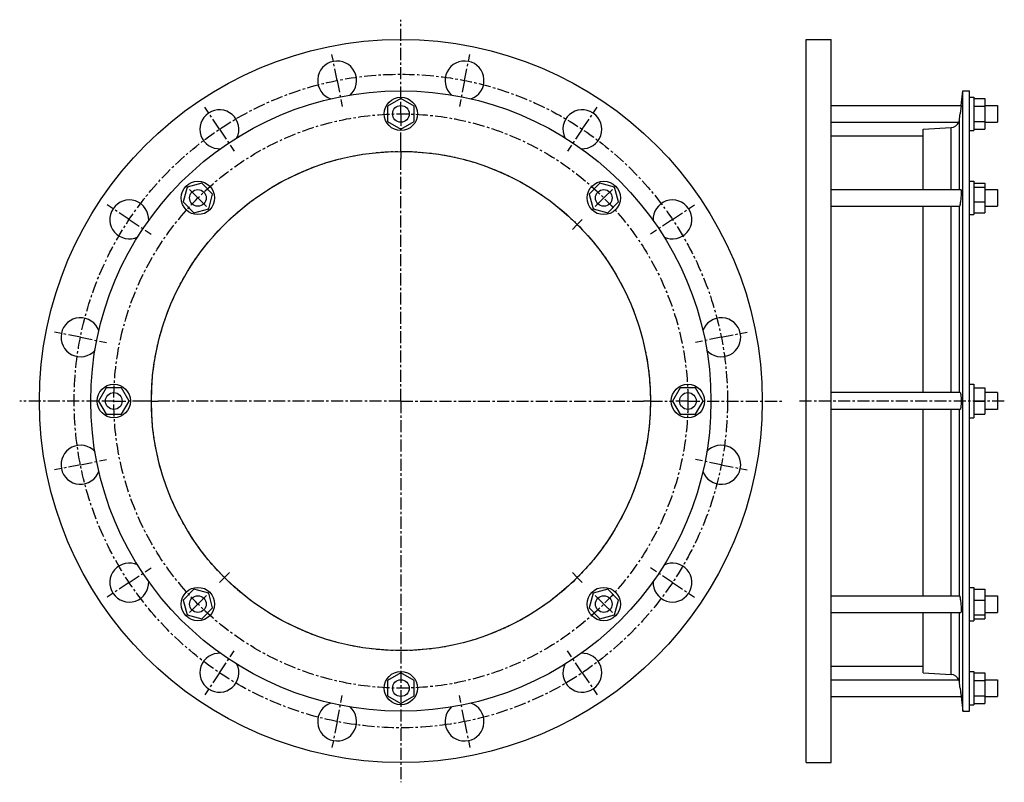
# Model space of a CAD drawing. Header units: millimetres. Extents: x -310 to 398, y -143 to 406.
import ezdxf

# ---------------------------------------------------------------- set-up
doc = ezdxf.new("R2010")
doc.units = ezdxf.units.MM
doc.header["$LTSCALE"] = 23.1
doc.linetypes.add('CENTER', pattern=[0.6, 0.375, -0.075, 0.075, -0.075])
doc.layers.get('0').update_dxf_attribs({"linetype": 'CONTINUOUS'})
doc.layers.add('AXES', color=7, linetype='CONTINUOUS')
doc.layers.add('ROUNDS', color=7, linetype='CONTINUOUS')

msp = doc.modelspace()

# ---------------------------------------------------------------- linework, layer by layer
at = {"color": 7, "linetype": 'Continuous'}
for p, q in [((255.66, -128.68), (255.66, 391.32)), ((255.66, 391.32), (273.66, 391.32)), ((273.66, -128.68), (273.66, 391.32)), ((368.35, -91.78), (368.35, 354.42)), ((368.35, 354.42), (373.11, 354.42)), ((373.11, -91.78), (373.11, 354.42)), ((-36.01, 348.79), (-45.51, 343.31)), ((-26.51, 343.31), (-36.01, 348.79)), ((373.11, 349.82), (376.11, 349.82)), ((376.11, 349.82), (376.11, 325.82)), ((376.11, 348.79), (384.11, 348.79)), ((384.11, 348.79), (384.11, 326.86)), ((-45.51, 343.31), (-45.51, 332.34)), ((-26.51, 332.34), (-26.51, 343.31)), ((376.11, 343.31), (384.11, 343.31)), ((-45.51, 332.34), (-36.01, 326.86)), ((-36.01, 326.86), (-26.51, 332.34)), ((339.77, 283.34), (339.77, 326.7)), ((376.11, 332.34), (384.11, 332.34)), ((376.11, 326.86), (384.11, 326.86)), ((273.66, 321.92), (339.77, 321.92)), ((373.11, 325.82), (376.11, 325.82)), ((-189.79, 285.1), (-192.63, 274.5)), ((-179.19, 287.94), (-189.79, 285.1)), ((-171.44, 280.18), (-179.19, 287.94)), ((107.16, 287.94), (99.41, 280.18)), ((117.76, 285.1), (107.16, 287.94)), ((120.6, 274.5), (117.76, 285.1)), ((373.11, 289.34), (376.11, 289.34)), ((376.11, 289.34), (376.11, 265.34)), ((376.11, 287.94), (384.11, 287.94)), ((376.11, 285.1), (384.11, 285.1)), ((384.11, 287.94), (384.11, 266.75)), ((-174.27, 269.59), (-171.44, 280.18)), ((99.41, 280.18), (102.25, 269.59)), ((-192.63, 274.5), (-184.87, 266.75)), ((-184.87, 266.75), (-174.27, 269.59)), ((102.25, 269.59), (112.84, 266.75)), ((112.84, 266.75), (120.6, 274.5)), ((339.77, 137.32), (339.77, 271.34)), ((376.11, 274.5), (384.11, 274.5)), ((373.11, 265.34), (376.11, 265.34)), ((376.11, 266.75), (384.11, 266.75)), ((373.11, 143.32), (376.11, 143.32)), ((376.11, 143.32), (376.11, 119.32)), ((-248, 140.82), (-253.48, 131.32)), ((-237.03, 140.82), (-248, 140.82)), ((-231.54, 131.32), (-237.03, 140.82)), ((165, 140.82), (159.52, 131.32)), ((175.97, 140.82), (165, 140.82)), ((181.46, 131.32), (175.97, 140.82)), ((376.11, 140.82), (384.11, 140.82)), ((384.11, 140.82), (384.11, 121.82)), ((393.11, 137.32), (384.11, 137.32)), ((-253.48, 131.32), (-248, 121.82)), ((-237.03, 121.82), (-231.54, 131.32)), ((159.52, 131.32), (165, 121.82)), ((175.97, 121.82), (181.46, 131.32)), ((376.11, 131.32), (384.11, 131.32)), ((-248, 121.82), (-237.03, 121.82)), ((165, 121.82), (175.97, 121.82)), ((339.77, -8.69), (339.77, 125.32)), ((376.11, 121.82), (384.11, 121.82)), ((393.11, 125.32), (384.11, 125.32)), ((373.11, 119.32), (376.11, 119.32)), ((-184.87, -4.1), (-192.63, -11.85)), ((-174.27, -6.94), (-184.87, -4.1)), ((-171.44, -17.53), (-174.27, -6.94)), ((102.25, -6.94), (99.41, -17.53)), ((112.84, -4.1), (102.25, -6.94)), ((120.6, -11.85), (112.84, -4.1)), ((373.11, -2.69), (376.11, -2.69)), ((376.11, -2.69), (376.11, -26.69)), ((376.11, -4.1), (384.11, -4.1)), ((384.11, -4.1), (384.11, -25.29)), ((-192.63, -11.85), (-189.79, -22.45)), ((117.76, -22.45), (120.6, -11.85)), ((376.11, -11.85), (384.11, -11.85)), ((-179.19, -25.29), (-171.44, -17.53)), ((99.41, -17.53), (107.16, -25.29)), ((339.77, -64.06), (339.77, -20.69)), ((-189.79, -22.45), (-179.19, -25.29)), ((107.16, -25.29), (117.76, -22.45)), ((373.11, -26.69), (376.11, -26.69)), ((376.11, -22.45), (384.11, -22.45)), ((376.11, -25.29), (384.11, -25.29)), ((273.66, -59.28), (339.77, -59.28)), ((373.11, -63.18), (376.11, -63.18)), ((376.11, -63.18), (376.11, -87.18)), ((-36.01, -64.21), (-45.51, -69.69)), ((-45.51, -69.69), (-45.51, -80.66)), ((-26.51, -69.69), (-36.01, -64.21)), ((-26.51, -80.66), (-26.51, -69.69)), ((376.11, -64.21), (384.11, -64.21)), ((376.11, -69.69), (384.11, -69.69)), ((384.11, -64.21), (384.11, -86.14)), ((-45.51, -80.66), (-36.01, -86.14)), ((-36.01, -86.14), (-26.51, -80.66)), ((376.11, -80.66), (384.11, -80.66)), ((368.35, -91.78), (373.11, -91.78)), ((373.11, -87.18), (376.11, -87.18)), ((376.11, -86.14), (384.11, -86.14)), ((255.66, -128.68), (273.66, -128.68))]:
    msp.add_line(p, q, dxfattribs=at)
for centre, radius in [((-36.01, 131.32), 260), ((-36.01, 131.32), 223.1), ((-36.01, 337.82), 12), ((-36.01, 131.32), 179.5), ((-182.03, 277.34), 12), ((110, 277.34), 12), ((-242.51, 131.32), 12), ((170.49, 131.32), 12), ((-182.03, -14.69), 12), ((110, -14.69), 12), ((-36.01, -75.18), 12)]:
    msp.add_circle(centre, radius, dxfattribs=at)
at = {"layer": 'AXES', "color": 7, "linetype": 'CENTER'}
for p, q in [((-36.01, 348.82), (-36.01, 405.53)), ((-81.86, 361.81), (-85.57, 380.44)), ((9.83, 361.81), (13.54, 380.44)), ((-81.86, 361.81), (-78.15, 343.17)), ((9.83, 361.81), (6.13, 343.17)), ((-36.01, 337.82), (-36.01, 348.82)), ((-166.57, 326.72), (-177.13, 342.52)), ((94.54, 326.72), (105.1, 342.52)), ((-36.01, 337.82), (-36.01, 326.82)), ((-166.57, 326.72), (-156.02, 310.92)), ((-36.01, 315.82), (-36.01, 326.82)), ((94.54, 326.72), (83.99, 310.92)), ((-36.01, 310.82), (-36.01, 315.82)), ((-36.01, 310.82), (-36.01, 305.82)), ((-36.01, 131.32), (-36.01, 305.82)), ((-182.03, 277.34), (-189.81, 285.12)), ((110, 277.34), (117.78, 285.12)), ((-182.03, 277.34), (-174.25, 269.56)), ((110, 277.34), (102.23, 269.56)), ((-231.41, 261.88), (-247.21, 272.44)), ((159.38, 261.88), (175.18, 272.44)), ((-231.41, 261.88), (-215.61, 251.33)), ((90.91, 258.25), (87.38, 254.71)), ((90.91, 258.25), (94.45, 261.79)), ((159.38, 261.88), (143.58, 251.33)), ((-266.5, 177.17), (-285.13, 180.88)), ((-266.5, 177.17), (-247.86, 173.46)), ((194.47, 177.17), (175.84, 173.46)), ((194.47, 177.17), (213.11, 180.88)), ((-253.51, 131.32), (-310.22, 131.32)), ((-242.51, 131.32), (-253.51, 131.32)), ((-242.51, 131.32), (-231.51, 131.32)), ((-220.51, 131.32), (-231.51, 131.32)), ((-215.51, 131.32), (-220.51, 131.32)), ((-215.51, 131.32), (-210.51, 131.32)), ((-36.01, 131.32), (-210.51, 131.32)), ((-36.01, 131.32), (-36.01, -142.88)), ((-36.01, 131.32), (138.49, 131.32)), ((143.49, 131.32), (138.49, 131.32)), ((143.49, 131.32), (159.49, 131.32)), ((170.49, 131.32), (159.49, 131.32)), ((170.49, 131.32), (238.19, 131.32)), ((398.11, 131.32), (250.66, 131.32)), ((-266.5, 85.48), (-285.13, 81.77)), ((-266.5, 85.48), (-247.86, 89.19)), ((194.47, 85.48), (175.84, 89.19)), ((194.47, 85.48), (213.11, 81.77)), ((-231.41, 0.77), (-215.61, 11.32)), ((-162.94, 4.4), (-159.4, 7.93)), ((90.91, 4.4), (87.38, 7.93)), ((159.38, 0.77), (143.58, 11.32)), ((-231.41, 0.77), (-247.21, -9.79)), ((-162.94, 4.4), (-166.48, 0.86)), ((90.91, 4.4), (94.45, 0.86)), ((159.38, 0.77), (175.18, -9.79)), ((-182.03, -14.69), (-174.25, -6.91)), ((110, -14.69), (102.23, -6.91)), ((-182.03, -14.69), (-189.81, -22.47)), ((110, -14.69), (117.78, -22.47)), ((-166.57, -64.07), (-156.02, -48.27)), ((94.54, -64.07), (83.99, -48.27)), ((-166.57, -64.07), (-177.13, -79.87)), ((94.54, -64.07), (105.1, -79.87)), ((-81.86, -99.16), (-78.15, -80.52)), ((9.83, -99.16), (6.13, -80.52)), ((-81.86, -99.16), (-85.57, -117.79)), ((9.83, -99.16), (13.54, -117.79))]:
    msp.add_line(p, q, dxfattribs=at)
at = {"layer": 'AXES', "color": 7, "linetype": 'Continuous'}
for p, q in [((367.06, 343.82), (368.35, 354.42)), ((273.66, 343.82), (367.06, 343.82)), ((367.06, 343.82), (366.34, 337.82)), ((366.68, 340.62), (366.34, 337.82)), ((384.11, 343.82), (393.11, 343.82)), ((393.11, 343.82), (393.11, 331.82)), ((273.66, 331.82), (365.36, 331.82)), ((384.11, 331.82), (393.11, 331.82)), ((273.66, 283.34), (366.85, 283.34)), ((384.11, 283.34), (393.11, 283.34)), ((393.11, 283.34), (393.11, 271.34)), ((273.66, 271.34), (365.82, 271.34)), ((384.11, 271.34), (393.11, 271.34)), ((366.34, 137.32), (273.66, 137.32)), ((393.11, 137.32), (393.11, 125.32)), ((366.34, 125.32), (273.66, 125.32)), ((273.66, -8.69), (365.82, -8.69)), ((384.11, -8.69), (393.11, -8.69)), ((393.11, -8.69), (393.11, -20.69)), ((273.66, -20.69), (366.85, -20.69)), ((384.11, -20.69), (393.11, -20.69)), ((273.66, -69.18), (365.36, -69.18)), ((384.11, -69.18), (393.11, -69.18)), ((393.11, -69.18), (393.11, -81.18)), ((366.34, -75.18), (367.06, -81.18)), ((273.66, -81.18), (367.06, -81.18)), ((384.11, -81.18), (393.11, -81.18))]:
    msp.add_line(p, q, dxfattribs=at)
at = {"layer": 'AXES', "color": 9, "linetype": 'Continuous'}
for p, q in [((365.81, 283.34), (365.81, 333.49)), ((365.81, 137.32), (365.81, 271.34)), ((365.81, -8.69), (365.81, 125.32)), ((365.81, -70.84), (365.81, -20.69))]:
    msp.add_line(p, q, dxfattribs=at)
at = {"layer": 'AXES', "color": 7, "linetype": 'Continuous'}
msp.add_lwpolyline([(366.68, -77.97), (367.06, -81.13), (368.35, -91.78)], dxfattribs=at)
at = {"layer": 'AXES', "color": 7, "linetype": 'CENTER'}
for radius in [235, 206.5, 179.5]:
    msp.add_circle((-36.01, 131.32), radius, dxfattribs=at)
at = {"layer": 'AXES', "color": 7, "linetype": 'Continuous'}
for centre in [(-36.01, 337.82), (-182.03, 277.34), (110, 277.34), (-242.51, 131.32), (170.49, 131.32), (-182.03, -14.69), (110, -14.69), (-36.01, -75.18)]:
    msp.add_circle(centre, 6, dxfattribs=at)
for centre, radius, start, end in [((-81.86, 361.81), 14, 311.57834, 250.83452), ((9.83, 361.81), 14, 289.22423, 228.45933), ((-166.57, 326.72), 14, 333.85593, 273.6788), ((94.54, 326.72), 14, 266.33078, 206.15683), ((359.83, 334.23), 6.03, 336.44799, 352.94412), ((-1312.88, 542.01), 1691.59, 352.91941, 353.06722), ((359.5, 334.3), 6.36, 273.55948, 337.05622), ((-231.41, 261.88), 14, 357.06383, 295.72334), ((159.38, 261.88), 14, 244.34353, 183.02761), ((-266.5, 177.17), 14, 18.9062, 318.54313), ((194.47, 177.17), 14, 221.48567, 161.11203), ((-266.5, 85.48), 14, 41.48567, 341.11203), ((194.47, 85.48), 14, 198.9062, 138.54313), ((-231.41, 0.77), 14, 64.34353, 3.02761), ((159.38, 0.77), 14, 177.06383, 115.72334), ((-166.57, -64.07), 14, 86.33078, 26.15683), ((94.54, -64.07), 14, 153.85593, 93.6788), ((359.5, -71.65), 6.36, 22.94378, 86.44052), ((359.83, -71.58), 6.03, 7.05588, 23.55201), ((-1294.88, -277.15), 1673.45, 6.93198, 7.08139), ((-81.86, -99.16), 14, 109.22423, 48.45933), ((9.83, -99.16), 14, 131.57834, 70.83452)]:
    msp.add_arc(centre, radius, start, end, dxfattribs=at)
for points, knots in [([(366.85, 283.34), (366.89, 283.34), (366.93, 283.28), (366.96, 283.19), (366.98, 283.07), (367, 282.93), (367.02, 282.76), (367.04, 282.55), (367.06, 282.22), (367.07, 281.75), (367.06, 281.11), (367.04, 280.39), (367, 279.32), (366.91, 277.9), (366.76, 276.19), (366.57, 274.59), (366.42, 273.57), (366.34, 273.1)], [0, 0, 0, 0, 0.009151, 0.017499, 0.028714, 0.042837, 0.059842, 0.079667, 0.10222, 0.155052, 0.217241, 0.287449, 0.364145, 0.530189, 0.701028, 0.862121, 1, 1, 1, 1]), ([(366.34, 273.1), (366.3, 272.85), (366.24, 272.5), (366.14, 272.07), (366.07, 271.82), (366.01, 271.62), (365.95, 271.49), (365.91, 271.41), (365.88, 271.37), (365.84, 271.34), (365.82, 271.34)], [0, 0, 0, 0, 0.407567, 0.574333, 0.71441, 0.826704, 0.91066, 0.942146, 0.966973, 1, 1, 1, 1]), ([(366.34, 137.32), (366.4, 137.32), (366.49, 137.21), (366.56, 137.06), (366.63, 136.85), (366.69, 136.61), (366.75, 136.3), (366.81, 135.96), (366.88, 135.41), (366.95, 134.62), (367.04, 133.21), (367.08, 131.32), (367.04, 129.44), (366.95, 128.03), (366.88, 127.24), (366.81, 126.69), (366.75, 126.35), (366.69, 126.04), (366.63, 125.79), (366.56, 125.59), (366.49, 125.43), (366.4, 125.32), (366.34, 125.32)], [0, 0, 0, 0, 0.014857, 0.027749, 0.044742, 0.065845, 0.090947, 0.119863, 0.152357, 0.226903, 0.311881, 0.500001, 0.68812, 0.773097, 0.847643, 0.880137, 0.909054, 0.934155, 0.955258, 0.972251, 0.985143, 1, 1, 1, 1]), ([(365.82, -8.69), (365.84, -8.69), (365.88, -8.72), (365.91, -8.76), (365.95, -8.84), (366.01, -8.97), (366.07, -9.17), (366.14, -9.42), (366.24, -9.85), (366.3, -10.2), (366.34, -10.45)], [0, 0, 0, 0, 0.033027, 0.057854, 0.08934, 0.173296, 0.28559, 0.425667, 0.592433, 1, 1, 1, 1]), ([(366.34, -10.45), (366.42, -10.92), (366.57, -11.94), (366.76, -13.54), (366.91, -15.25), (367, -16.67), (367.04, -17.75), (367.06, -18.46), (367.07, -19.1), (367.06, -19.58), (367.04, -19.9), (367.02, -20.11), (367, -20.28), (366.98, -20.42), (366.96, -20.54), (366.93, -20.63), (366.89, -20.69), (366.85, -20.69)], [0, 0, 0, 0, 0.137879, 0.298972, 0.469811, 0.635856, 0.712552, 0.78276, 0.844949, 0.89778, 0.920334, 0.940158, 0.957164, 0.971286, 0.982502, 0.990849, 1, 1, 1, 1])]:
    msp.add_open_spline(points, degree=3, knots=knots, dxfattribs=at)
at = {"layer": 'ROUNDS', "color": 7, "linetype": 'Continuous'}
for p, q in [((339.77, 326.7), (359.89, 327.96)), ((339.77, -64.06), (359.89, -65.31))]:
    msp.add_line(p, q, dxfattribs=at)
at = {"layer": 'ROUNDS', "color": 9, "linetype": 'Continuous'}
for p, q in [((359.89, 283.34), (359.89, 327.96)), ((359.89, 137.32), (359.89, 271.34)), ((359.89, -8.69), (359.89, 125.32)), ((359.89, -65.31), (359.89, -20.69))]:
    msp.add_line(p, q, dxfattribs=at)

doc.saveas('drawing.dxf')
